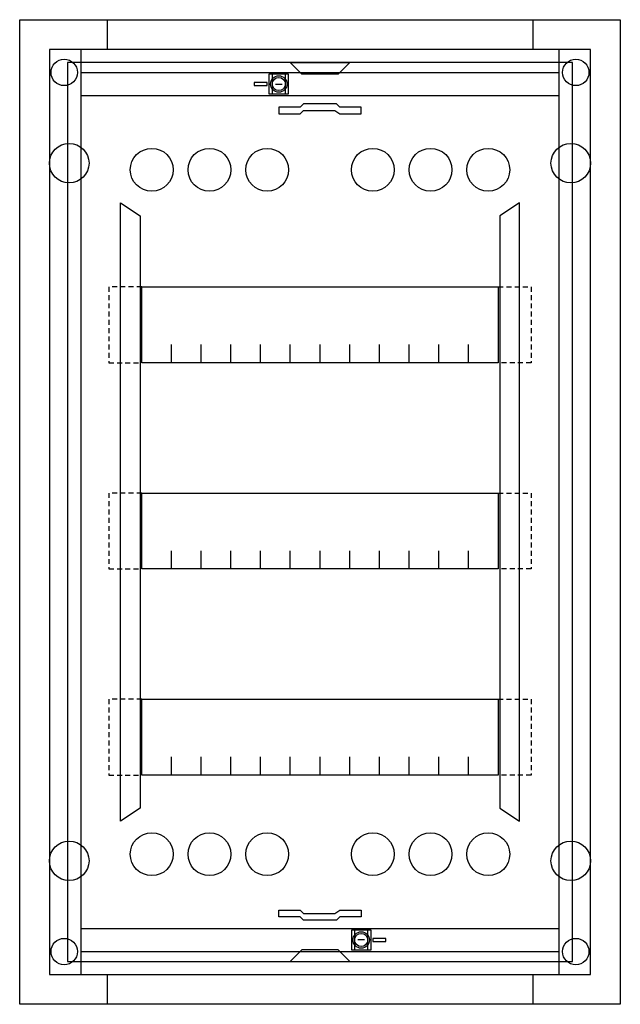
# Model space of a CAD drawing. Extents: x 0 to 36.4, y 0 to 59.7.
import ezdxf

# ---------------------------------------------------------------- set-up
doc = ezdxf.new("R2010")
doc.units = 0
doc.header["$MEASUREMENT"] = 0
doc.linetypes.add('L000000000000000000', pattern=[0])
doc.linetypes.add('L014100000032000000', pattern=[0.5, 0.3, -0.2])
doc.layers.get('0').update_dxf_attribs({"linetype": 'CONTINUOUS'})
doc.layers.add('1', color=7, linetype='CONTINUOUS')
doc.layers.add('29', color=7, linetype='CONTINUOUS')

# ---------------------------------------------------------------- blocks, each defined once
blk = doc.blocks.new('UK630B')
at = {"color": 7, "linetype": 'CONTINUOUS'}
for points in [[(36.4, 59.7), (36.4, 0), (0, 0), (0, 59.7)], [(34.6, 1.8), (34.6, 57.9), (1.8, 57.9), (1.8, 1.8)], [(32.7, 1.8), (32.7, 57.9), (3.7, 57.9), (3.7, 1.8)], [(16.3, 55.2), (16.3, 56.4), (15.1, 56.4), (15.1, 55.2)], [(16.1, 55.2), (16.1, 56.4), (15.3, 56.4), (15.3, 55.2)], [(21.3, 3.3), (21.3, 4.5), (20.1, 4.5), (20.1, 3.3)], [(21.1, 3.3), (21.1, 4.5), (20.3, 4.5), (20.3, 3.3)]]:
    blk.add_lwpolyline(points, close=True, dxfattribs=at)
for points in [[(5.3, 59.7), (5.3, 57.9)], [(31.1, 59.7), (31.1, 57.9)], [(3.7, 56.5), (32.7, 56.5)], [(3.7, 55.1), (32.7, 55.1)], [(3.7, 4.6), (32.7, 4.6)], [(3.7, 3.2), (32.7, 3.2)], [(5.3, 1.8), (5.3, 0)], [(31.1, 1.8), (31.1, 0)]]:
    blk.add_lwpolyline(points, dxfattribs=at)
at = {"color": 7, "linetype": 'L000000000000000000'}
for points in [[(6.1, 48.6), (7.3, 47.8), (7.3, 11.9), (6.1, 11.1)], [(30.3, 48.6), (29.1, 47.8), (29.1, 11.9), (30.3, 11.1)]]:
    blk.add_lwpolyline(points, close=True, dxfattribs=at)
at = {"color": 7, "linetype": 'CONTINUOUS'}
for centre, radius in [((2.7, 56.5), 0.8), ((33.7, 56.5), 0.8), ((15.7, 55.8), 0.5), ((3, 51), 1.2), ((33.4, 51), 1.2), ((3, 8.7), 1.2), ((33.4, 8.7), 1.2), ((20.7, 3.9), 0.5), ((2.7, 3.2), 0.8), ((33.7, 3.2), 0.8)]:
    blk.add_circle(centre, radius, dxfattribs=at)
at = {"color": 7, "linetype": 'L000000000000000000'}
for centre in [(8, 50.6), (11.5, 50.6), (15, 50.6), (21.4, 50.6), (24.9, 50.6), (28.4, 50.6), (8, 9.1), (11.5, 9.1), (15, 9.1), (21.4, 9.1), (24.9, 9.1), (28.4, 9.1)]:
    blk.add_circle(centre, 1.3, dxfattribs=at)
at = {"layer": '1', "color": 7, "linetype": 'CONTINUOUS'}
for points in [[(33.5, 2.6), (33.5, 57.1), (2.9, 57.1), (2.9, 2.6)], [(16.4, 57.1), (20, 57.1), (19.3, 56.4), (17.1, 56.4)], [(15, 55.7), (15, 55.9), (14.2, 55.9), (14.2, 55.7)], [(15.7, 54), (17, 54), (17.2, 54.2), (19.1, 54.2), (19.4, 54), (20.7, 54), (20.7, 54.4), (19.4, 54.4), (19.2, 54.6), (17.2, 54.6), (17, 54.4), (15.7, 54.4)], [(29, 43.5), (29, 38.9), (7.4, 38.9), (7.4, 43.5)], [(29, 31), (29, 26.4), (7.4, 26.4), (7.4, 31)], [(29, 18.5), (29, 13.9), (7.4, 13.9), (7.4, 18.5)], [(15.7, 5.7), (17, 5.7), (17.2, 5.5), (19.1, 5.5), (19.4, 5.7), (20.7, 5.7), (20.7, 5.3), (19.4, 5.3), (19.2, 5.1), (17.2, 5.1), (17, 5.3), (15.7, 5.3)], [(21.4, 4), (21.4, 3.8), (22.2, 3.8), (22.2, 4)], [(16.4, 2.6), (20, 2.6), (19.3, 3.3), (17.1, 3.3)]]:
    blk.add_lwpolyline(points, close=True, dxfattribs=at)
for points in [[(15.5, 55.8), (15.9, 55.8)], [(9.2, 38.9), (9.2, 40)], [(11, 38.9), (11, 40), (11, 40)], [(12.8, 38.9), (12.8, 40)], [(14.6, 38.9), (14.6, 40)], [(16.4, 38.9), (16.4, 40)], [(18.2, 38.9), (18.2, 40)], [(20, 38.9), (20, 40)], [(21.8, 38.9), (21.8, 40)], [(23.6, 38.9), (23.6, 40)], [(25.4, 38.9), (25.4, 40)], [(27.2, 38.9), (27.2, 40)], [(9.2, 26.4), (9.2, 27.5)], [(11, 26.4), (11, 27.5), (11, 27.5)], [(12.8, 26.4), (12.8, 27.5)], [(14.6, 26.4), (14.6, 27.5)], [(16.4, 26.4), (16.4, 27.5)], [(18.2, 26.4), (18.2, 27.5)], [(20, 26.4), (20, 27.5)], [(21.8, 26.4), (21.8, 27.5)], [(23.6, 26.4), (23.6, 27.5)], [(25.4, 26.4), (25.4, 27.5)], [(27.2, 26.4), (27.2, 27.5)], [(9.2, 13.9), (9.2, 15)], [(11, 13.9), (11, 15), (11, 15)], [(12.8, 13.9), (12.8, 15)], [(14.6, 13.9), (14.6, 15)], [(16.4, 13.9), (16.4, 15)], [(18.2, 13.9), (18.2, 15)], [(20, 13.9), (20, 15)], [(21.8, 13.9), (21.8, 15)], [(23.6, 13.9), (23.6, 15)], [(25.4, 13.9), (25.4, 15)], [(27.2, 13.9), (27.2, 15)], [(20.9, 3.9), (20.5, 3.9)]]:
    blk.add_lwpolyline(points, dxfattribs=at)
at = {"layer": '1', "color": 7, "linetype": 'L014100000032000000'}
for points in [[(7.4, 43.5), (5.4, 43.5), (5.4, 38.9), (7.4, 38.9)], [(29, 43.5), (31, 43.5), (31, 38.9), (29, 38.9)], [(7.4, 31), (5.4, 31), (5.4, 26.4), (7.4, 26.4)], [(29, 31), (31, 31), (31, 26.4), (29, 26.4)], [(7.4, 18.5), (5.4, 18.5), (5.4, 13.9), (7.4, 13.9)], [(29, 18.5), (31, 18.5), (31, 13.9), (29, 13.9)]]:
    blk.add_lwpolyline(points, dxfattribs=at)
at = {"layer": '1', "color": 7, "linetype": 'CONTINUOUS'}
for centre, radius in [((15.7, 55.8), 0.5), ((15.7, 55.8), 0.4), ((20.7, 3.9), 0.5), ((20.7, 3.9), 0.4)]:
    blk.add_circle(centre, radius, dxfattribs=at)
at = {"layer": '29', "color": 7, "linetype": 'CONTINUOUS'}
for points in [[(33.5, 2.6), (33.5, 57.1), (2.9, 57.1), (2.9, 2.6)], [(29, 43.5), (29, 38.9), (7.4, 38.9), (7.4, 43.5)], [(29, 31), (29, 26.4), (7.4, 26.4), (7.4, 31)], [(29, 18.5), (29, 13.9), (7.4, 13.9), (7.4, 18.5)]]:
    blk.add_lwpolyline(points, close=True, dxfattribs=at)
for points in [[(9.2, 38.9), (9.2, 40)], [(11, 38.9), (11, 40), (11, 40)], [(12.8, 38.9), (12.8, 40)], [(14.6, 38.9), (14.6, 40)], [(16.4, 38.9), (16.4, 40)], [(18.2, 38.9), (18.2, 40)], [(20, 38.9), (20, 40)], [(21.8, 38.9), (21.8, 40)], [(23.6, 38.9), (23.6, 40)], [(25.4, 38.9), (25.4, 40)], [(27.2, 38.9), (27.2, 40)], [(9.2, 26.4), (9.2, 27.5)], [(11, 26.4), (11, 27.5), (11, 27.5)], [(12.8, 26.4), (12.8, 27.5)], [(14.6, 26.4), (14.6, 27.5)], [(16.4, 26.4), (16.4, 27.5)], [(18.2, 26.4), (18.2, 27.5)], [(20, 26.4), (20, 27.5)], [(21.8, 26.4), (21.8, 27.5)], [(23.6, 26.4), (23.6, 27.5)], [(25.4, 26.4), (25.4, 27.5)], [(27.2, 26.4), (27.2, 27.5)], [(9.2, 13.9), (9.2, 15)], [(11, 13.9), (11, 15), (11, 15)], [(12.8, 13.9), (12.8, 15)], [(14.6, 13.9), (14.6, 15)], [(16.4, 13.9), (16.4, 15)], [(18.2, 13.9), (18.2, 15)], [(20, 13.9), (20, 15)], [(21.8, 13.9), (21.8, 15)], [(23.6, 13.9), (23.6, 15)], [(25.4, 13.9), (25.4, 15)], [(27.2, 13.9), (27.2, 15)]]:
    blk.add_lwpolyline(points, dxfattribs=at)

msp = doc.modelspace()

# ---------------------------------------------------------------- block references
msp.add_blockref('UK630B', (0, 0))

doc.saveas('drawing.dxf')
